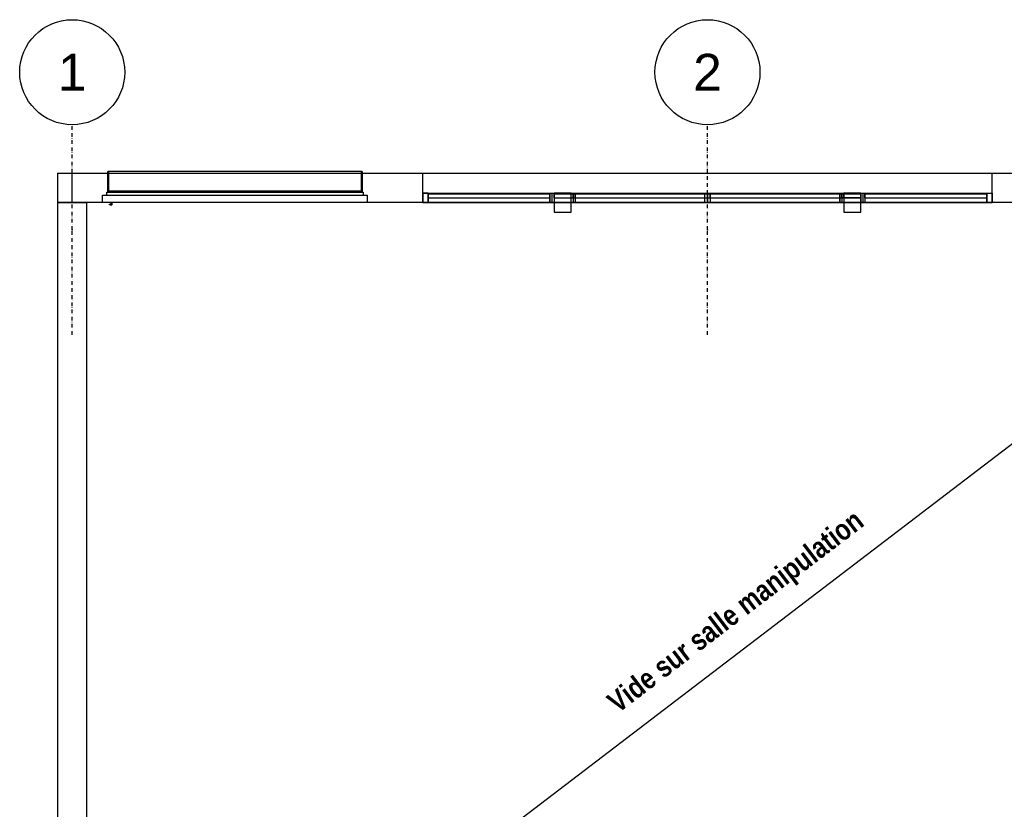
# Model space of a CAD drawing. Extents: x -24342 to 73038, y -9656 to 30949.
# Tile 102 of 170: x -36 to 902, y 9394 to 10146. Entities that reach past the tile are written whole.
import ezdxf
from ezdxf.enums import TextEntityAlignment as Align

# ---------------------------------------------------------------- set-up
doc = ezdxf.new("R2010")
doc.units = 0
for name, pattern in [('21.0032_xref_r+1_02_pro$0$Points tirets', [670.277762, 352.777767, -176.388884, 0, -141.111112]), ('21.0032_xref_r+1_02_pro$0$Tirets', [458.610928, 282.222247, -176.388681]), ('ACAD_ISO12W100', [21, 12, -3, 0, -3, 0, -3])]:
    doc.linetypes.add(name, pattern=pattern)
for name, color, linetype in [('0_XREF', 250, 'Continuous'), ('21.0032_xref_r+1_02_pro$0$02-01 File _ Axe.Construction', 251, 'Continuous'), ('21.0032_xref_r+1_02_pro$0$06-02 Texte 200ème 100ème.Texte', 251, 'Continuous'), ('21.0032_xref_r+1_02_pro$0$08-01 2D Dessin général.2D', 251, 'Continuous'), ('21.0032_xref_r+1_02_pro$0$A-GLAZ-____-OTLN.Modèle IFC', 251, 'Continuous'), ('21.0032_xref_r+1_02_pro$0$A-GLAZ-CURT-OTLN.Modèle IFC', 251, 'Continuous'), ('21.0032_xref_r+1_02_pro$0$A-GLAZ-CWMG-OTLN.Modèle IFC', 251, 'Continuous'), ('21.0032_xref_r+1_02_pro$0$A-WALL-____-OTLN.Modèle IFC', 251, 'Continuous'), ('21.0032_xref_r+1_02_pro$0$S-COLS-____-OTLN.Modèle IFC', 251, 'Continuous')]:
    doc.layers.add(name, color=color, linetype=linetype)
doc.styles.add('21.0032_xref_r+1_02_pro$0$STYLE_GENERE_1', font='ARIALNB.TTF')
doc.styles.add('21.0032_xref_r+1_02_pro$0$STYLE_GENERE_5', font='arial.ttf')

# ---------------------------------------------------------------- blocks, each defined once
blk = doc.blocks.new('21.0032_xref_r+1_02_pro$0$Mur_10_1', base_point=(140, -280))
at = {"layer": '21.0032_xref_r+1_02_pro$0$A-WALL-____-OTLN.Modèle IFC', "linetype": 'Continuous', "ltscale": 0.1, "flags": 128}
for points in [[(0, -280), (0, -14280)], [(0, -280), (280, -280)], [(280, -9300), (280, -280)]]:
    blk.add_lwpolyline(points, dxfattribs=at)
blk = doc.blocks.new('21.0032_xref_r+1_02_pro$0$Mur_168_1', base_point=(140, -280))
at = {"layer": '21.0032_xref_r+1_02_pro$0$A-WALL-____-OTLN.Modèle IFC', "linetype": '21.0032_xref_r+1_02_pro$0$Tirets', "ltscale": 0.1, "flags": 128}
for points in [[(0, -280), (0, -14000)], [(280, -280), (0, -280)], [(280, -14000), (280, -280)]]:
    blk.add_lwpolyline(points, dxfattribs=at)
blk = doc.blocks.new('21.0032_xref_r+1_02_pro$0$Poteau_2_1', base_point=(4810, -280))
at = {"layer": '21.0032_xref_r+1_02_pro$0$S-COLS-____-OTLN.Modèle IFC', "linetype": 'Continuous', "ltscale": 0.1, "flags": 128}
blk.add_lwpolyline([(4728.4, -190), (4728.4, -370), (4891.6, -370), (4891.6, -190)], close=True, dxfattribs=at)
blk = doc.blocks.new('21.0032_xref_r+1_02_pro$0$Poteau_3_1', base_point=(7569.9, -280))
at = {"layer": '21.0032_xref_r+1_02_pro$0$S-COLS-____-OTLN.Modèle IFC', "linetype": 'Continuous', "ltscale": 0.1, "flags": 128}
blk.add_lwpolyline([(7488.3, -190), (7488.3, -370), (7651.5, -370), (7651.5, -190)], close=True, dxfattribs=at)
blk = doc.blocks.new('21.0032_xref_r+1_02_pro$0$IFC Extruded[42]_1', base_point=(4110, -190))
at = {"layer": '21.0032_xref_r+1_02_pro$0$A-GLAZ-CURT-OTLN.Modèle IFC', "linetype": 'Continuous', "ltscale": 0.1}
for p, q in [((3530, -195), (4690, -195)), ((3530, -235), (3530, -195)), ((3530, -235), (4690, -235)), ((4690, -235), (4690, -195))]:
    blk.add_line(p, q, dxfattribs=at)
blk = doc.blocks.new('21.0032_xref_r+1_02_pro$0$IFC Extruded[43]_1', base_point=(4810, -190))
at = {"layer": '21.0032_xref_r+1_02_pro$0$A-GLAZ-CURT-OTLN.Modèle IFC', "linetype": 'Continuous', "ltscale": 0.1}
for p, q in [((4728.4, -195), (4891.6, -195)), ((4728.4, -235), (4728.4, -195)), ((4728.4, -235), (4891.6, -235)), ((4891.6, -235), (4891.6, -195))]:
    blk.add_line(p, q, dxfattribs=at)
blk = doc.blocks.new('21.0032_xref_r+1_02_pro$0$IFC Extruded[44]_1', base_point=(7569.9, -190))
at = {"layer": '21.0032_xref_r+1_02_pro$0$A-GLAZ-CURT-OTLN.Modèle IFC', "linetype": 'Continuous', "ltscale": 0.1}
for p, q in [((7488.3, -195), (7651.6, -195)), ((7488.3, -235), (7488.3, -195)), ((7488.3, -235), (7651.6, -235)), ((7651.6, -235), (7651.6, -195))]:
    blk.add_line(p, q, dxfattribs=at)
blk = doc.blocks.new('21.0032_xref_r+1_02_pro$0$IFC Extruded[45]_1', base_point=(8270, -190))
at = {"layer": '21.0032_xref_r+1_02_pro$0$A-GLAZ-CURT-OTLN.Modèle IFC', "linetype": 'Continuous', "ltscale": 0.1}
for p, q in [((7690, -195), (8850, -195)), ((7690, -235), (7690, -195)), ((7690, -235), (8850, -235)), ((8850, -235), (8850, -195))]:
    blk.add_line(p, q, dxfattribs=at)
blk = doc.blocks.new('21.0032_xref_r+1_02_pro$0$IFC Extruded[46]_1', base_point=(5547.5, -190))
at = {"layer": '21.0032_xref_r+1_02_pro$0$A-GLAZ-CURT-OTLN.Modèle IFC', "linetype": 'Continuous', "ltscale": 0.1}
for p, q in [((4930, -195), (6164.9, -195)), ((4930, -235), (4930, -195)), ((4930, -235), (6164.9, -235)), ((6164.9, -235), (6164.9, -195))]:
    blk.add_line(p, q, dxfattribs=at)
blk = doc.blocks.new('21.0032_xref_r+1_02_pro$0$IFC Extruded[47]_1', base_point=(6832.4, -190))
at = {"layer": '21.0032_xref_r+1_02_pro$0$A-GLAZ-CURT-OTLN.Modèle IFC', "linetype": 'Continuous', "ltscale": 0.1}
for p, q in [((6214.9, -195), (7449.9, -195)), ((6214.9, -235), (6214.9, -195)), ((6214.9, -235), (7449.9, -235)), ((7449.9, -235), (7449.9, -195))]:
    blk.add_line(p, q, dxfattribs=at)
blk = doc.blocks.new('21.0032_xref_r+1_02_pro$0$IFC Extruded[48]_1', base_point=(4110, -190))
at = {"layer": '21.0032_xref_r+1_02_pro$0$A-GLAZ-CURT-OTLN.Modèle IFC', "linetype": 'Continuous', "ltscale": 0.1}
for p, q in [((3530, -195), (4690, -195)), ((3530, -235), (3530, -195)), ((3530, -235), (4690, -235)), ((4690, -235), (4690, -195))]:
    blk.add_line(p, q, dxfattribs=at)
blk = doc.blocks.new('21.0032_xref_r+1_02_pro$0$IFC Extruded[49]_1', base_point=(5459.2, -190))
at = {"layer": '21.0032_xref_r+1_02_pro$0$A-GLAZ-CURT-OTLN.Modèle IFC', "linetype": 'Continuous', "ltscale": 0.1}
for p, q in [((4728.4, -195), (4910.8, -195)), ((4728.4, -235), (4728.4, -195)), ((4728.4, -235), (4910.8, -235)), ((4910.8, -195), (6189.9, -195)), ((4910.8, -235), (4910.8, -195)), ((4910.8, -235), (6189.9, -235)), ((6189.9, -235), (6189.9, -195))]:
    blk.add_line(p, q, dxfattribs=at)
blk = doc.blocks.new('21.0032_xref_r+1_02_pro$0$IFC Extruded[50]_1', base_point=(7560.3, -190))
at = {"layer": '21.0032_xref_r+1_02_pro$0$A-GLAZ-CURT-OTLN.Modèle IFC', "linetype": 'Continuous', "ltscale": 0.1}
for p, q in [((7651.6, -195), (7469.1, -195)), ((7469.1, -195), (7469.1, -235)), ((7651.6, -235), (7469.1, -235)), ((7651.6, -195), (7651.6, -235))]:
    blk.add_line(p, q, dxfattribs=at)
blk = doc.blocks.new('21.0032_xref_r+1_02_pro$0$IFC Extruded[51]_1', base_point=(8270, -190))
at = {"layer": '21.0032_xref_r+1_02_pro$0$A-GLAZ-CURT-OTLN.Modèle IFC', "linetype": 'Continuous', "ltscale": 0.1}
for p, q in [((7690, -195), (8850, -195)), ((7690, -235), (7690, -195)), ((7690, -235), (8850, -235)), ((8850, -235), (8850, -195))]:
    blk.add_line(p, q, dxfattribs=at)
blk = doc.blocks.new('21.0032_xref_r+1_02_pro$0$IFC Extruded[52]_1', base_point=(6829.5, -190))
at = {"layer": '21.0032_xref_r+1_02_pro$0$A-GLAZ-CURT-OTLN.Modèle IFC', "linetype": 'Continuous', "ltscale": 0.1}
for p, q in [((7469.1, -195), (6189.9, -195)), ((6189.9, -195), (6189.9, -235)), ((6189.9, -235), (7469.1, -235)), ((7469.1, -235), (7469.1, -195))]:
    blk.add_line(p, q, dxfattribs=at)
blk = doc.blocks.new('21.0032_xref_r+1_02_pro$0$IFC Extruded[53]_1', base_point=(6190, -190))
at = {"layer": '21.0032_xref_r+1_02_pro$0$A-GLAZ-CURT-OTLN.Modèle IFC', "linetype": 'Continuous', "ltscale": 0.1}
for p, q in [((4728.4, -195), (7651.6, -195)), ((4728.4, -235), (4728.4, -195)), ((4728.4, -235), (7651.6, -235)), ((7651.6, -235), (7651.6, -195))]:
    blk.add_line(p, q, dxfattribs=at)
blk = doc.blocks.new('21.0032_xref_r+1_02_pro$0$IFC Extruded[54]_1', base_point=(3480, -190))
at = {"layer": '21.0032_xref_r+1_02_pro$0$A-GLAZ-CWMG-OTLN.Modèle IFC', "linetype": 'Continuous', "ltscale": 0.1}
for p, q in [((3530, -190), (3480, -190)), ((3480, -190), (3480, -280)), ((3480, -280), (3530, -280)), ((3530, -280), (3530, -190))]:
    blk.add_line(p, q, dxfattribs=at)
blk = doc.blocks.new('21.0032_xref_r+1_02_pro$0$IFC Extruded[55]_1', base_point=(7670.8, -190))
at = {"layer": '21.0032_xref_r+1_02_pro$0$A-GLAZ-CWMG-OTLN.Modèle IFC', "linetype": 'Continuous', "ltscale": 0.1}
for p, q in [((7469.1, -190), (7469.1, -280)), ((7469.1, -190), (7670.8, -190)), ((7469.1, -280), (7670.8, -280)), ((7670.8, -190), (7670.8, -280))]:
    blk.add_line(p, q, dxfattribs=at)
blk = doc.blocks.new('21.0032_xref_r+1_02_pro$0$IFC Extruded[56]_1', base_point=(4709.2, -190))
at = {"layer": '21.0032_xref_r+1_02_pro$0$A-GLAZ-CWMG-OTLN.Modèle IFC', "linetype": 'Continuous', "ltscale": 0.1}
for p, q in [((3480, -190), (3480, -280)), ((3480, -190), (4709.2, -190)), ((3480, -280), (4709.2, -280)), ((4709.2, -190), (4709.2, -280))]:
    blk.add_line(p, q, dxfattribs=at)
blk = doc.blocks.new('21.0032_xref_r+1_02_pro$0$IFC Extruded[57]_1', base_point=(8900, -190))
at = {"layer": '21.0032_xref_r+1_02_pro$0$A-GLAZ-CWMG-OTLN.Modèle IFC', "linetype": 'Continuous', "ltscale": 0.1}
for p, q in [((7670.8, -190), (7670.8, -280)), ((7670.8, -190), (8900, -190)), ((7670.8, -280), (8900, -280)), ((8900, -190), (8900, -280))]:
    blk.add_line(p, q, dxfattribs=at)
blk = doc.blocks.new('21.0032_xref_r+1_02_pro$0$IFC Extruded[58]_1', base_point=(7670.8, -190))
at = {"layer": '21.0032_xref_r+1_02_pro$0$A-GLAZ-CWMG-OTLN.Modèle IFC', "linetype": 'Continuous', "ltscale": 0.1}
for p, q in [((7651.6, -280), (7651.6, -190)), ((7651.6, -190), (7690, -190)), ((7690, -280), (7651.6, -280)), ((7690, -190), (7690, -280))]:
    blk.add_line(p, q, dxfattribs=at)
blk = doc.blocks.new('21.0032_xref_r+1_02_pro$0$IFC Extruded[59]_1', base_point=(4709.2, -190))
at = {"layer": '21.0032_xref_r+1_02_pro$0$A-GLAZ-CWMG-OTLN.Modèle IFC', "linetype": 'Continuous', "ltscale": 0.1}
for p, q in [((4690, -280), (4690, -190)), ((4690, -190), (4728.4, -190)), ((4728.4, -280), (4690, -280)), ((4728.4, -190), (4728.4, -280))]:
    blk.add_line(p, q, dxfattribs=at)
blk = doc.blocks.new('21.0032_xref_r+1_02_pro$0$IFC Extruded[60]_1', base_point=(8900, -190))
at = {"layer": '21.0032_xref_r+1_02_pro$0$A-GLAZ-CWMG-OTLN.Modèle IFC', "linetype": 'Continuous', "ltscale": 0.1}
for p, q in [((8850, -280), (8850, -190)), ((8850, -190), (8900, -190)), ((8900, -280), (8850, -280)), ((8900, -190), (8900, -280))]:
    blk.add_line(p, q, dxfattribs=at)
blk = doc.blocks.new('21.0032_xref_r+1_02_pro$0$IFC Extruded[61]_1', base_point=(3480, -190))
at = {"layer": '21.0032_xref_r+1_02_pro$0$A-GLAZ-CWMG-OTLN.Modèle IFC', "linetype": 'Continuous', "ltscale": 0.1}
for p, q in [((3530, -190), (3480, -190)), ((3480, -190), (3480, -280)), ((3480, -280), (3530, -280)), ((3530, -280), (3530, -190))]:
    blk.add_line(p, q, dxfattribs=at)
blk = doc.blocks.new('21.0032_xref_r+1_02_pro$0$IFC Extruded[62]_1', base_point=(4910.8, -190))
at = {"layer": '21.0032_xref_r+1_02_pro$0$A-GLAZ-CWMG-OTLN.Modèle IFC', "linetype": 'Continuous', "ltscale": 0.1}
for p, q in [((4728.4, -190), (4728.4, -280)), ((4728.4, -190), (4910.8, -190)), ((4728.4, -280), (4910.8, -280)), ((4910.8, -190), (4910.8, -280))]:
    blk.add_line(p, q, dxfattribs=at)
blk = doc.blocks.new('21.0032_xref_r+1_02_pro$0$IFC Extruded[63]_1', base_point=(7670.8, -190))
at = {"layer": '21.0032_xref_r+1_02_pro$0$A-GLAZ-CWMG-OTLN.Modèle IFC', "linetype": 'Continuous', "ltscale": 0.1}
for p, q in [((7651.6, -280), (7651.6, -190)), ((7651.6, -190), (7690, -190)), ((7690, -280), (7651.6, -280)), ((7690, -190), (7690, -280))]:
    blk.add_line(p, q, dxfattribs=at)
blk = doc.blocks.new('21.0032_xref_r+1_02_pro$0$IFC Extruded[64]_1', base_point=(4709.2, -190))
at = {"layer": '21.0032_xref_r+1_02_pro$0$A-GLAZ-CWMG-OTLN.Modèle IFC', "linetype": 'Continuous', "ltscale": 0.1}
for p, q in [((4690, -280), (4690, -190)), ((4690, -190), (4728.4, -190)), ((4728.4, -280), (4690, -280)), ((4728.4, -190), (4728.4, -280))]:
    blk.add_line(p, q, dxfattribs=at)
blk = doc.blocks.new('21.0032_xref_r+1_02_pro$0$IFC Extruded[65]_1', base_point=(8900, -190))
at = {"layer": '21.0032_xref_r+1_02_pro$0$A-GLAZ-CWMG-OTLN.Modèle IFC', "linetype": 'Continuous', "ltscale": 0.1}
for p, q in [((8850, -280), (8850, -190)), ((8850, -190), (8900, -190)), ((8900, -280), (8850, -280)), ((8900, -190), (8900, -280))]:
    blk.add_line(p, q, dxfattribs=at)
blk = doc.blocks.new('21.0032_xref_r+1_02_pro$0$IFC Extruded[66]_1', base_point=(7469.1, -190))
at = {"layer": '21.0032_xref_r+1_02_pro$0$A-GLAZ-CWMG-OTLN.Modèle IFC', "linetype": 'Continuous', "ltscale": 0.1}
for p, q in [((6189.9, -190), (6189.9, -280)), ((6189.9, -190), (7469.1, -190)), ((6189.9, -280), (7469.1, -280)), ((7469.1, -190), (7469.1, -280))]:
    blk.add_line(p, q, dxfattribs=at)
blk = doc.blocks.new('21.0032_xref_r+1_02_pro$0$IFC Extruded[67]_1', base_point=(7651.6, -190))
at = {"layer": '21.0032_xref_r+1_02_pro$0$A-GLAZ-CWMG-OTLN.Modèle IFC', "linetype": 'Continuous', "ltscale": 0.1}
for p, q in [((7469.1, -190), (7469.1, -280)), ((7469.1, -190), (7651.6, -190)), ((7469.1, -280), (7651.6, -280)), ((7651.6, -190), (7651.6, -280))]:
    blk.add_line(p, q, dxfattribs=at)
blk = doc.blocks.new('21.0032_xref_r+1_02_pro$0$IFC Extruded[68]_1', base_point=(6189.9, -190))
at = {"layer": '21.0032_xref_r+1_02_pro$0$A-GLAZ-CWMG-OTLN.Modèle IFC', "linetype": 'Continuous', "ltscale": 0.1}
for p, q in [((4910.8, -190), (4910.8, -280)), ((4910.8, -190), (6189.9, -190)), ((4910.8, -280), (6189.9, -280)), ((6189.9, -190), (6189.9, -280))]:
    blk.add_line(p, q, dxfattribs=at)
blk = doc.blocks.new('21.0032_xref_r+1_02_pro$0$IFC Extruded[69]_1', base_point=(4910.8, -190))
at = {"layer": '21.0032_xref_r+1_02_pro$0$A-GLAZ-CWMG-OTLN.Modèle IFC', "linetype": 'Continuous', "ltscale": 0.1}
for p, q in [((4709.2, -190), (4709.2, -280)), ((4709.2, -190), (4910.8, -190)), ((4709.2, -280), (4910.8, -280)), ((4910.8, -190), (4910.8, -280))]:
    blk.add_line(p, q, dxfattribs=at)
blk = doc.blocks.new('21.0032_xref_r+1_02_pro$0$IFC Extruded[70]_1', base_point=(3480, -190))
at = {"layer": '21.0032_xref_r+1_02_pro$0$A-GLAZ-CWMG-OTLN.Modèle IFC', "linetype": 'Continuous', "ltscale": 0.1}
for p, q in [((3530, -190), (3480, -190)), ((3480, -190), (3480, -280)), ((3480, -280), (3530, -280)), ((3530, -280), (3530, -190))]:
    blk.add_line(p, q, dxfattribs=at)
blk = doc.blocks.new('21.0032_xref_r+1_02_pro$0$IFC Extruded[71]_1', base_point=(7670.8, -190))
at = {"layer": '21.0032_xref_r+1_02_pro$0$A-GLAZ-CWMG-OTLN.Modèle IFC', "linetype": 'Continuous', "ltscale": 0.1}
for p, q in [((7651.6, -280), (7651.6, -190)), ((7651.6, -190), (7690, -190)), ((7690, -280), (7651.6, -280)), ((7690, -190), (7690, -280))]:
    blk.add_line(p, q, dxfattribs=at)
blk = doc.blocks.new('21.0032_xref_r+1_02_pro$0$IFC Extruded[72]_1', base_point=(4709.2, -190))
at = {"layer": '21.0032_xref_r+1_02_pro$0$A-GLAZ-CWMG-OTLN.Modèle IFC', "linetype": 'Continuous', "ltscale": 0.1}
for p, q in [((4690, -280), (4690, -190)), ((4690, -190), (4728.4, -190)), ((4728.4, -280), (4690, -280)), ((4728.4, -190), (4728.4, -280))]:
    blk.add_line(p, q, dxfattribs=at)
blk = doc.blocks.new('21.0032_xref_r+1_02_pro$0$IFC Extruded[73]_1', base_point=(8900, -190))
at = {"layer": '21.0032_xref_r+1_02_pro$0$A-GLAZ-CWMG-OTLN.Modèle IFC', "linetype": 'Continuous', "ltscale": 0.1}
for p, q in [((8850, -280), (8850, -190)), ((8850, -190), (8900, -190)), ((8900, -280), (8850, -280)), ((8900, -190), (8900, -280))]:
    blk.add_line(p, q, dxfattribs=at)
blk = doc.blocks.new('21.0032_xref_r+1_02_pro$0$IFC Extruded[74]_1', base_point=(7469.1, -190))
at = {"layer": '21.0032_xref_r+1_02_pro$0$A-GLAZ-CWMG-OTLN.Modèle IFC', "linetype": 'Continuous', "ltscale": 0.1}
for p, q in [((7449.9, -280), (7449.9, -190)), ((7449.9, -190), (7488.3, -190)), ((7488.3, -280), (7449.9, -280)), ((7488.3, -190), (7488.3, -280))]:
    blk.add_line(p, q, dxfattribs=at)
blk = doc.blocks.new('21.0032_xref_r+1_02_pro$0$IFC Extruded[75]_1', base_point=(4910.8, -190))
at = {"layer": '21.0032_xref_r+1_02_pro$0$A-GLAZ-CWMG-OTLN.Modèle IFC', "linetype": 'Continuous', "ltscale": 0.1}
for p, q in [((4891.6, -280), (4891.6, -190)), ((4891.6, -190), (4930, -190)), ((4930, -280), (4891.6, -280)), ((4930, -190), (4930, -280))]:
    blk.add_line(p, q, dxfattribs=at)
blk = doc.blocks.new('21.0032_xref_r+1_02_pro$0$IFC Extruded[76]_1', base_point=(6189.9, -190))
at = {"layer": '21.0032_xref_r+1_02_pro$0$A-GLAZ-CWMG-OTLN.Modèle IFC', "linetype": 'Continuous', "ltscale": 0.1}
for p, q in [((4930, -190), (4930, -280)), ((4930, -190), (6189.9, -190)), ((4930, -280), (6189.9, -280)), ((6189.9, -190), (6189.9, -280))]:
    blk.add_line(p, q, dxfattribs=at)
blk = doc.blocks.new('21.0032_xref_r+1_02_pro$0$IFC Extruded[77]_1', base_point=(6189.9, -190))
at = {"layer": '21.0032_xref_r+1_02_pro$0$A-GLAZ-CWMG-OTLN.Modèle IFC', "linetype": 'Continuous', "ltscale": 0.1}
for p, q in [((4910.8, -190), (4910.8, -280)), ((4910.8, -190), (6189.9, -190)), ((4910.8, -280), (6189.9, -280)), ((6189.9, -190), (6189.9, -280))]:
    blk.add_line(p, q, dxfattribs=at)
blk = doc.blocks.new('21.0032_xref_r+1_02_pro$0$IFC Extruded[78]_1', base_point=(7469.1, -190))
at = {"layer": '21.0032_xref_r+1_02_pro$0$A-GLAZ-CWMG-OTLN.Modèle IFC', "linetype": 'Continuous', "ltscale": 0.1}
for p, q in [((6189.9, -190), (6189.9, -280)), ((6189.9, -190), (7469.1, -190)), ((6189.9, -280), (7469.1, -280)), ((7469.1, -190), (7469.1, -280))]:
    blk.add_line(p, q, dxfattribs=at)
blk = doc.blocks.new('21.0032_xref_r+1_02_pro$0$IFC Extruded[79]_1', base_point=(7449.9, -190))
at = {"layer": '21.0032_xref_r+1_02_pro$0$A-GLAZ-CWMG-OTLN.Modèle IFC', "linetype": 'Continuous', "ltscale": 0.1}
for p, q in [((6189.9, -190), (6189.9, -280)), ((6189.9, -190), (7449.9, -190)), ((6189.9, -280), (7449.9, -280)), ((7449.9, -190), (7449.9, -280))]:
    blk.add_line(p, q, dxfattribs=at)
blk = doc.blocks.new('21.0032_xref_r+1_02_pro$0$IFC Extruded[80]_1', base_point=(6189.9, -190))
at = {"layer": '21.0032_xref_r+1_02_pro$0$A-GLAZ-CWMG-OTLN.Modèle IFC', "linetype": 'Continuous', "ltscale": 0.1}
for p, q in [((6164.9, -280), (6164.9, -190)), ((6164.9, -190), (6214.9, -190)), ((6214.9, -280), (6164.9, -280)), ((6214.9, -190), (6214.9, -280))]:
    blk.add_line(p, q, dxfattribs=at)
blk = doc.blocks.new('21.0032_xref_r+1_02_pro$0$IFC Extruded[81]_1', base_point=(7670.8, -190))
at = {"layer": '21.0032_xref_r+1_02_pro$0$A-GLAZ-CWMG-OTLN.Modèle IFC', "linetype": 'Continuous', "ltscale": 0.1}
for p, q in [((7651.6, -280), (7651.6, -190)), ((7651.6, -190), (7690, -190)), ((7690, -280), (7651.6, -280)), ((7690, -190), (7690, -280))]:
    blk.add_line(p, q, dxfattribs=at)
blk = doc.blocks.new('21.0032_xref_r+1_02_pro$0$IFC Extruded[82]_1', base_point=(4709.2, -190))
at = {"layer": '21.0032_xref_r+1_02_pro$0$A-GLAZ-CWMG-OTLN.Modèle IFC', "linetype": 'Continuous', "ltscale": 0.1}
for p, q in [((4690, -280), (4690, -190)), ((4690, -190), (4728.4, -190)), ((4728.4, -280), (4690, -280)), ((4728.4, -190), (4728.4, -280))]:
    blk.add_line(p, q, dxfattribs=at)
blk = doc.blocks.new('21.0032_xref_r+1_02_pro$0$IFC Extruded[83]_1', base_point=(8900, -190))
at = {"layer": '21.0032_xref_r+1_02_pro$0$A-GLAZ-CWMG-OTLN.Modèle IFC', "linetype": 'Continuous', "ltscale": 0.1}
for p, q in [((8850, -280), (8850, -190)), ((8850, -190), (8900, -190)), ((8900, -280), (8850, -280)), ((8900, -190), (8900, -280))]:
    blk.add_line(p, q, dxfattribs=at)
blk = doc.blocks.new('21.0032_xref_r+1_02_pro$0$IFC Extruded[84]_1', base_point=(3480, -190))
at = {"layer": '21.0032_xref_r+1_02_pro$0$A-GLAZ-CWMG-OTLN.Modèle IFC', "linetype": 'Continuous', "ltscale": 0.1}
for p, q in [((3530, -190), (3480, -190)), ((3480, -190), (3480, -280)), ((3480, -280), (3530, -280)), ((3530, -280), (3530, -190))]:
    blk.add_line(p, q, dxfattribs=at)
blk = doc.blocks.new('21.0032_xref_r+1_02_pro$0$IFC Extruded[85]_1', base_point=(7469.1, -190))
at = {"layer": '21.0032_xref_r+1_02_pro$0$A-GLAZ-CWMG-OTLN.Modèle IFC', "linetype": 'Continuous', "ltscale": 0.1}
for p, q in [((7449.9, -280), (7449.9, -190)), ((7449.9, -190), (7488.3, -190)), ((7488.3, -280), (7449.9, -280)), ((7488.3, -190), (7488.3, -280))]:
    blk.add_line(p, q, dxfattribs=at)
blk = doc.blocks.new('21.0032_xref_r+1_02_pro$0$IFC Extruded[86]_1', base_point=(4910.8, -190))
at = {"layer": '21.0032_xref_r+1_02_pro$0$A-GLAZ-CWMG-OTLN.Modèle IFC', "linetype": 'Continuous', "ltscale": 0.1}
for p, q in [((4891.6, -280), (4891.6, -190)), ((4891.6, -190), (4930, -190)), ((4930, -280), (4891.6, -280)), ((4930, -190), (4930, -280))]:
    blk.add_line(p, q, dxfattribs=at)
blk = doc.blocks.new('21.0032_xref_r+1_02_pro$0$IFC Extruded[87]_1', base_point=(6189.9, -190))
at = {"layer": '21.0032_xref_r+1_02_pro$0$A-GLAZ-CWMG-OTLN.Modèle IFC', "linetype": 'Continuous', "ltscale": 0.1}
for p, q in [((6164.9, -280), (6164.9, -190)), ((6164.9, -190), (6214.9, -190)), ((6214.9, -280), (6164.9, -280)), ((6214.9, -190), (6214.9, -280))]:
    blk.add_line(p, q, dxfattribs=at)
blk = doc.blocks.new('21.0032_xref_r+1_02_pro$0$IFC Extruded[88]_1', base_point=(8850, -190))
at = {"layer": '21.0032_xref_r+1_02_pro$0$A-GLAZ-CWMG-OTLN.Modèle IFC', "linetype": 'Continuous', "ltscale": 0.1}
for p, q in [((7690, -190), (7690, -280)), ((7690, -190), (8850, -190)), ((7690, -280), (8850, -280)), ((8850, -190), (8850, -280))]:
    blk.add_line(p, q, dxfattribs=at)
blk = doc.blocks.new('21.0032_xref_r+1_02_pro$0$IFC Extruded[89]_1', base_point=(4690, -190))
at = {"layer": '21.0032_xref_r+1_02_pro$0$A-GLAZ-CWMG-OTLN.Modèle IFC', "linetype": 'Continuous', "ltscale": 0.1}
for p, q in [((3530, -190), (3530, -280)), ((3530, -190), (4690, -190)), ((3530, -280), (4690, -280)), ((4690, -190), (4690, -280))]:
    blk.add_line(p, q, dxfattribs=at)
blk = doc.blocks.new('21.0032_xref_r+1_02_pro$0$Mur 12[185]_1', base_point=(0, -140))
at = {"layer": '21.0032_xref_r+1_02_pro$0$A-WALL-____-OTLN.Modèle IFC', "linetype": 'Continuous', "ltscale": 0.1}
for p, q in [((140, 0), (12090.1, 0)), ((0, 0), (140, 0)), ((0, 0), (0, -280)), ((140, -280), (140, 0)), ((140, -280), (0, -280)), ((280, -280), (140, -280)), ((12090.1, -280), (280, -280))]:
    blk.add_line(p, q, dxfattribs=at)
blk = doc.blocks.new('21.0032_xref_r+1_02_pro$0$Elément Modèle 9[698]_1', base_point=(430, 80))
at = {"layer": '21.0032_xref_r+1_02_pro$0$A-GLAZ-____-OTLN.Modèle IFC', "linetype": 'Continuous', "ltscale": 0.1}
for p, q in [((480, 14), (480, 15)), ((485, 15), (480, 15)), ((480, 11.4), (480, 14)), ((485, 14), (480, 14)), ((480, -170), (480, 11.4)), ((485, 15), (485, 14)), ((2895, 15), (485, 15)), ((485, 14), (485, 11.4)), ((485, 11.4), (485, -170)), ((2895, 14), (2895, 15)), ((2900, 15), (2895, 15)), ((2895, 11.4), (2895, 14)), ((2900, 14), (2895, 14)), ((2895, -170), (2895, 11.4)), ((2900, 15), (2900, 14)), ((2900, 14), (2900, 11.4)), ((2900, 11.4), (2900, -170)), ((470, -180), (2910, -180)), ((470, -210), (470, -180)), ((480, -180), (480, -170)), ((2900, -170), (480, -170)), ((2900, -170), (2900, -180)), ((2910, -180), (2910, -210)), ((430, -210), (2950, -210)), ((430, -280), (430, -210)), ((2950, -280), (430, -280)), ((510, -280), (510, -295)), ((520, -297.5), (520, -280)), ((2950, -210), (2950, -280)), ((495, -295), (496.7, -295)), ((495, -300), (495, -295)), ((496.7, -300), (495, -300)), ((496.7, -295), (501, -295)), ((496.7, -295), (496.7, -300)), ((501, -300), (496.7, -300)), ((510, -295), (501, -295)), ((501, -300), (517.5, -300)), ((517.5, -300), (520, -297.5))]:
    blk.add_line(p, q, dxfattribs=at)
blk = doc.blocks.new('21.0032_xref_r+1_02_pro$0$Mur 19[727]_1', base_point=(30265.1, -140))
at = {"layer": '21.0032_xref_r+1_02_pro$0$A-WALL-____-OTLN.Modèle IFC', "linetype": 'Continuous', "ltscale": 0.1}
for p, q in [((0, 0), (30265.1, 0)), ((0, 0), (0, -280)), ((30265.1, -280), (0, -280))]:
    blk.add_line(p, q, dxfattribs=at)
blk = doc.blocks.new('21.0032_xref_r+1_02_pro$0$Marque grille standard[782]_1', base_point=(140, -31547.1))
at = {"layer": '21.0032_xref_r+1_02_pro$0$02-01 File _ Axe.Construction', "linetype": '21.0032_xref_r+1_02_pro$0$Points tirets', "ltscale": 0.1}
for p, q in [((140, -537.8), (140, 462.2)), ((140, -1537.8), (140, -537.8))]:
    blk.add_line(p, q, dxfattribs=at)
at = {"layer": '21.0032_xref_r+1_02_pro$0$02-01 File _ Axe.Construction', "linetype": 'Continuous', "ltscale": 0.1}
blk.add_circle((140, 962.2), 500, dxfattribs=at)
at = {"layer": '21.0032_xref_r+1_02_pro$0$02-01 File _ Axe.Construction', "linetype": '21.0032_xref_r+1_02_pro$0$Points tirets', "ltscale": 0.1}
blk.add_point((140, -537.8), dxfattribs=at)
blk.add_point((140, -537.8), dxfattribs=at)
at = {"layer": '21.0032_xref_r+1_02_pro$0$02-01 File _ Axe.Construction', "ltscale": 0.1, "style": '21.0032_xref_r+1_02_pro$0$STYLE_GENERE_5'}
for tag, p in [('AC_MarkerText_1_1', (140, 1137.2)), ('AC_MarkerText_1_0', (140, -31872.1))]:
    blk.add_attdef(tag, text='', height=350, rotation=360, dxfattribs=at).set_placement(p, align=Align.TOP_CENTER)
blk = doc.blocks.new('21.0032_xref_r+1_02_pro$0$Marque grille standard[783]_1', base_point=(6190, -31547.1))
at = {"layer": '21.0032_xref_r+1_02_pro$0$02-01 File _ Axe.Construction', "linetype": '21.0032_xref_r+1_02_pro$0$Points tirets', "ltscale": 0.1}
for p, q in [((6190, -537.8), (6190, 462.2)), ((6190, -1537.8), (6190, -537.8))]:
    blk.add_line(p, q, dxfattribs=at)
at = {"layer": '21.0032_xref_r+1_02_pro$0$02-01 File _ Axe.Construction', "linetype": 'Continuous', "ltscale": 0.1}
blk.add_circle((6190, 962.2), 500, dxfattribs=at)
at = {"layer": '21.0032_xref_r+1_02_pro$0$02-01 File _ Axe.Construction', "linetype": '21.0032_xref_r+1_02_pro$0$Points tirets', "ltscale": 0.1}
blk.add_point((6190, -537.8), dxfattribs=at)
blk.add_point((6190, -537.8), dxfattribs=at)
at = {"layer": '21.0032_xref_r+1_02_pro$0$02-01 File _ Axe.Construction', "ltscale": 0.1, "style": '21.0032_xref_r+1_02_pro$0$STYLE_GENERE_5'}
for tag, p in [('AC_MarkerText_1_1', (6190, 1137.2)), ('AC_MarkerText_1_0', (6190, -31872.1))]:
    blk.add_attdef(tag, text='', height=350, rotation=360, dxfattribs=at).set_placement(p, align=Align.TOP_CENTER)
blk = doc.blocks.new('21.0032_xref_r+1_02_pro')
at = {"layer": '21.0032_xref_r+1_02_pro$0$08-01 2D Dessin général.2D', "linetype": 'Continuous', "ltscale": 0.1}
for p, q in [((348, -28), (348, -0.23)), ((890, -28), (890, -0.76)), ((28, -930), (1210.01, -28))]:
    blk.add_line(p, q, dxfattribs=at)
at = {"layer": '21.0032_xref_r+1_02_pro$0$02-01 File _ Axe.Construction', "linetype": 'Continuous', "ltscale": 0.1}
ref = blk.add_blockref('21.0032_xref_r+1_02_pro$0$Marque grille standard[782]_1', (14, -3154.71), dxfattribs=dict(at, xscale=0.1, yscale=0.1, zscale=0.1))
ref.add_attrib('AC_MarkerText_1_1', '1', dxfattribs={"height": 35, "style": '21.0032_xref_r+1_02_pro$0$STYLE_GENERE_5'}).set_placement((14, 113.72), align=Align.TOP_CENTER)
ref = blk.add_blockref('21.0032_xref_r+1_02_pro$0$Marque grille standard[783]_1', (619, -3154.71), dxfattribs=dict(at, xscale=0.1, yscale=0.1, zscale=0.1))
ref.add_attrib('AC_MarkerText_1_1', '2', dxfattribs={"height": 35, "style": '21.0032_xref_r+1_02_pro$0$STYLE_GENERE_5'}).set_placement((619, 113.72), align=Align.TOP_CENTER)
at = {"layer": '21.0032_xref_r+1_02_pro$0$A-GLAZ-____-OTLN.Modèle IFC', "linetype": 'Continuous', "ltscale": 0.1, "xscale": 0.1, "yscale": 0.1, "zscale": 0.1}
blk.add_blockref('21.0032_xref_r+1_02_pro$0$Elément Modèle 9[698]_1', (43, 8), dxfattribs=at)
at = {"layer": '21.0032_xref_r+1_02_pro$0$A-GLAZ-CURT-OTLN.Modèle IFC', "linetype": 'Continuous', "ltscale": 0.1, "xscale": 0.1, "yscale": 0.1, "zscale": 0.1}
for name, p in [('21.0032_xref_r+1_02_pro$0$IFC Extruded[42]_1', (411, -19)), ('21.0032_xref_r+1_02_pro$0$IFC Extruded[48]_1', (411, -19)), ('21.0032_xref_r+1_02_pro$0$IFC Extruded[43]_1', (481, -19)), ('21.0032_xref_r+1_02_pro$0$IFC Extruded[49]_1', (545.92, -19)), ('21.0032_xref_r+1_02_pro$0$IFC Extruded[53]_1', (619, -19)), ('21.0032_xref_r+1_02_pro$0$IFC Extruded[46]_1', (554.75, -19)), ('21.0032_xref_r+1_02_pro$0$IFC Extruded[52]_1', (682.95, -19)), ('21.0032_xref_r+1_02_pro$0$IFC Extruded[47]_1', (683.24, -19)), ('21.0032_xref_r+1_02_pro$0$IFC Extruded[50]_1', (756.03, -19)), ('21.0032_xref_r+1_02_pro$0$IFC Extruded[44]_1', (756.99, -19)), ('21.0032_xref_r+1_02_pro$0$IFC Extruded[45]_1', (827, -19)), ('21.0032_xref_r+1_02_pro$0$IFC Extruded[51]_1', (827, -19))]:
    blk.add_blockref(name, p, dxfattribs=at)
at = {"layer": '21.0032_xref_r+1_02_pro$0$A-GLAZ-CWMG-OTLN.Modèle IFC', "linetype": 'Continuous', "ltscale": 0.1, "xscale": 0.1, "yscale": 0.1, "zscale": 0.1}
for name, p in [('21.0032_xref_r+1_02_pro$0$IFC Extruded[54]_1', (348, -19)), ('21.0032_xref_r+1_02_pro$0$IFC Extruded[56]_1', (470.92, -19)), ('21.0032_xref_r+1_02_pro$0$IFC Extruded[61]_1', (348, -19)), ('21.0032_xref_r+1_02_pro$0$IFC Extruded[70]_1', (348, -19)), ('21.0032_xref_r+1_02_pro$0$IFC Extruded[84]_1', (348, -19)), ('21.0032_xref_r+1_02_pro$0$IFC Extruded[89]_1', (469, -19)), ('21.0032_xref_r+1_02_pro$0$IFC Extruded[59]_1', (470.92, -19)), ('21.0032_xref_r+1_02_pro$0$IFC Extruded[64]_1', (470.92, -19)), ('21.0032_xref_r+1_02_pro$0$IFC Extruded[72]_1', (470.92, -19)), ('21.0032_xref_r+1_02_pro$0$IFC Extruded[82]_1', (470.92, -19)), ('21.0032_xref_r+1_02_pro$0$IFC Extruded[69]_1', (491.08, -19)), ('21.0032_xref_r+1_02_pro$0$IFC Extruded[62]_1', (491.08, -19)), ('21.0032_xref_r+1_02_pro$0$IFC Extruded[75]_1', (491.08, -19)), ('21.0032_xref_r+1_02_pro$0$IFC Extruded[86]_1', (491.08, -19)), ('21.0032_xref_r+1_02_pro$0$IFC Extruded[68]_1', (618.99, -19)), ('21.0032_xref_r+1_02_pro$0$IFC Extruded[77]_1', (618.99, -19)), ('21.0032_xref_r+1_02_pro$0$IFC Extruded[76]_1', (618.99, -19)), ('21.0032_xref_r+1_02_pro$0$IFC Extruded[80]_1', (618.99, -19)), ('21.0032_xref_r+1_02_pro$0$IFC Extruded[87]_1', (618.99, -19)), ('21.0032_xref_r+1_02_pro$0$IFC Extruded[66]_1', (746.91, -19)), ('21.0032_xref_r+1_02_pro$0$IFC Extruded[78]_1', (746.91, -19)), ('21.0032_xref_r+1_02_pro$0$IFC Extruded[79]_1', (744.99, -19)), ('21.0032_xref_r+1_02_pro$0$IFC Extruded[74]_1', (746.91, -19)), ('21.0032_xref_r+1_02_pro$0$IFC Extruded[85]_1', (746.91, -19)), ('21.0032_xref_r+1_02_pro$0$IFC Extruded[55]_1', (767.08, -19)), ('21.0032_xref_r+1_02_pro$0$IFC Extruded[67]_1', (765.16, -19)), ('21.0032_xref_r+1_02_pro$0$IFC Extruded[58]_1', (767.08, -19)), ('21.0032_xref_r+1_02_pro$0$IFC Extruded[63]_1', (767.08, -19)), ('21.0032_xref_r+1_02_pro$0$IFC Extruded[71]_1', (767.08, -19)), ('21.0032_xref_r+1_02_pro$0$IFC Extruded[81]_1', (767.08, -19)), ('21.0032_xref_r+1_02_pro$0$IFC Extruded[57]_1', (890, -19)), ('21.0032_xref_r+1_02_pro$0$IFC Extruded[88]_1', (885, -19)), ('21.0032_xref_r+1_02_pro$0$IFC Extruded[60]_1', (890, -19)), ('21.0032_xref_r+1_02_pro$0$IFC Extruded[65]_1', (890, -19)), ('21.0032_xref_r+1_02_pro$0$IFC Extruded[73]_1', (890, -19)), ('21.0032_xref_r+1_02_pro$0$IFC Extruded[83]_1', (890, -19))]:
    blk.add_blockref(name, p, dxfattribs=at)
at = {"layer": '21.0032_xref_r+1_02_pro$0$A-WALL-____-OTLN.Modèle IFC', "linetype": 'Continuous', "ltscale": 0.1, "xscale": 0.1, "yscale": 0.1, "zscale": 0.1}
for name, p in [('21.0032_xref_r+1_02_pro$0$Mur 12[185]_1', (0, -14)), ('21.0032_xref_r+1_02_pro$0$Mur 19[727]_1', (3026.51, -14))]:
    blk.add_blockref(name, p, dxfattribs=at)
at = {"layer": '21.0032_xref_r+1_02_pro$0$A-WALL-____-OTLN.Modèle IFC', "ltscale": 0.1, "xscale": 0.1, "yscale": 0.1, "zscale": 0.1}
for name in ['21.0032_xref_r+1_02_pro$0$Mur_10_1', '21.0032_xref_r+1_02_pro$0$Mur_168_1']:
    blk.add_blockref(name, (14, -28), dxfattribs=at)
at = {"layer": '21.0032_xref_r+1_02_pro$0$S-COLS-____-OTLN.Modèle IFC', "ltscale": 0.1, "xscale": 0.1, "yscale": 0.1, "zscale": 0.1}
for name, p in [('21.0032_xref_r+1_02_pro$0$Poteau_2_1', (481, -28)), ('21.0032_xref_r+1_02_pro$0$Poteau_3_1', (756.99, -28))]:
    blk.add_blockref(name, p, dxfattribs=at)
at = {"layer": '21.0032_xref_r+1_02_pro$0$06-02 Texte 200ème 100ème.Texte', "linetype": 'Continuous', "ltscale": 0.1, "insert": (647.32, -419.32), "char_height": 20, "attachment_point": 5, "rotation": 37.3476, "style": '21.0032_xref_r+1_02_pro$0$STYLE_GENERE_1'}
blk.add_mtext('\\A1;Vide sur salle manipulation', dxfattribs=at)

msp = doc.modelspace()

# ---------------------------------------------------------------- block references
at = {"layer": '0_XREF', "linetype": 'ACAD_ISO12W100'}
msp.add_blockref('21.0032_xref_r+1_02_pro', (0, 10000), dxfattribs=at)

doc.saveas('drawing.dxf')
